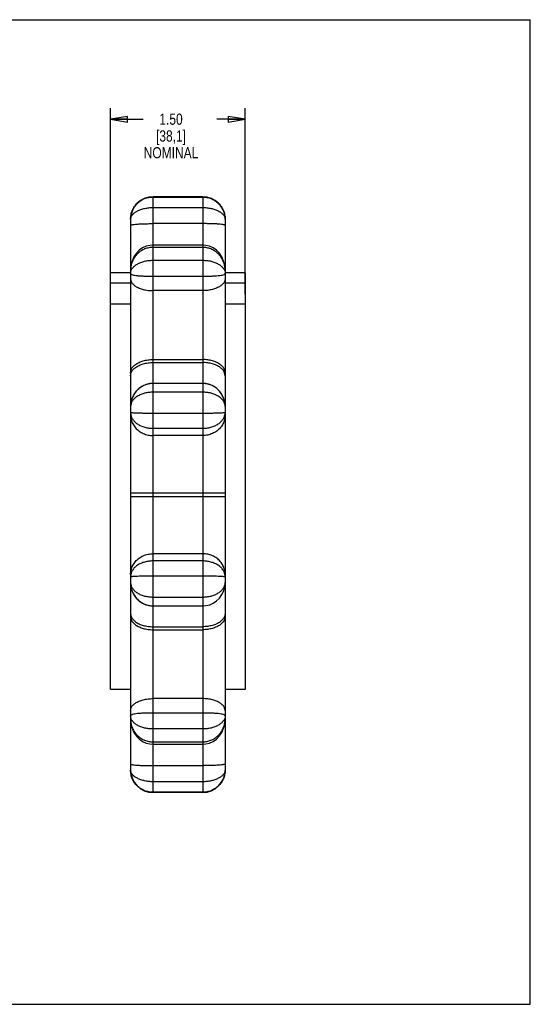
# Model space of a CAD drawing. Header units: inches. Extents: x 0 to 17, y 0 to 11.
# Tile 2 of 2: x 11.3 to 17, y 0 to 11. Entities that reach past the tile are written whole.
import ezdxf

# ---------------------------------------------------------------- set-up
doc = ezdxf.new("R2010")
doc.units = ezdxf.units.IN
doc.header["$LTSCALE"] = 0.935
doc.header["$MEASUREMENT"] = 0
doc.layers.get('0').update_dxf_attribs({"linetype": 'CONTINUOUS'})
doc.layers.add('10T_TIMING_MARK', color=7, linetype='CONTINUOUS')
doc.layers.add('ALL_FEATURES', color=7, linetype='CONTINUOUS')
doc.styles.get("Standard").update_dxf_attribs({"font": 'txt', "width": 0.8})
doc.dimstyles.new('DIMSTYLE_1', dxfattribs={"dimtxt": 0.125, "dimasz": 0.1875, "dimexe": 0.18, "dimexo": 0.0625, "dimgap": 0.09, "dimtad": 0, "dimtih": 1, "dimtoh": 1, "dimzin": 4, "dimdsep": 46, "dimtxsty": 'STANDARD', "dimblk": 'CLOSED', "dimblk1": 'CLOSED', "dimblk2": 'CLOSED', "dimcen": 0.09, "dimadec": 0, "dimazin": 0, "dimtp": 0.01, "dimtm": 0.01, "dimtfac": 1, "dimtofl": 0, "dimtmove": 0, "dimatfit": 3, "dimldrblk": 'CLOSED', "dimfxl": 1, "dimtolj": 1, "dimtzin": 4, "dimarcsym": 0})

# ---------------------------------------------------------------- blocks, each defined once
blk = doc.blocks.new('_CLOSED')
at = {"color": 0, "linetype": 'BYBLOCK'}
for p, q in [((0, 0), (-1, 0.167)), ((-1, 0.167), (-1, -0.167)), ((-1, -0.167), (0, 0)), ((-1, 0), (0, 0))]:
    blk.add_line(p, q, dxfattribs=at)
blk = doc.blocks.new('*D0')
at = {"color": 3, "linetype": 'CONTINUOUS'}
for p, q in [((12.316, 7.934), (12.316, 10.013)), ((13.816, 7.934), (13.816, 10.013)), ((12.316, 9.888), (12.678, 9.888)), ((13.816, 9.888), (13.503, 9.888))]:
    blk.add_line(p, q, dxfattribs=at)
at = {"color": 3, "linetype": 'CONTINUOUS', "xscale": 0.1875, "yscale": 0.1875, "zscale": 0.1875, "rotation": 180}
blk.add_blockref('_CLOSED', (12.316, 9.888), dxfattribs=at)
at = {"color": 3, "linetype": 'CONTINUOUS', "xscale": 0.1875, "yscale": 0.1875, "zscale": 0.1875}
blk.add_blockref('_CLOSED', (13.816, 9.888), dxfattribs=at)
at = {"color": 3, "linetype": 'CONTINUOUS', "insert": (12.99, 9.951), "char_height": 0.125, "width": 0.7, "attachment_point": 2, "line_spacing_factor": 0.9}
blk.add_mtext('1.50\\P[38,1]\\PNOMINAL', dxfattribs=at)

msp = doc.modelspace()

# ---------------------------------------------------------------- linework, layer by layer
at = {"color": 7, "linetype": 'CONTINUOUS'}
for p, q in [((0, 11), (17, 11)), ((17, 0), (17, 11)), ((12.789, 2.366), (12.789, 9.022)), ((13.344, 9.022), (12.789, 9.022)), ((13.344, 9.022), (13.344, 2.366)), ((12.789, 9.019), (13.344, 9.019)), ((12.789, 8.902), (13.344, 8.902)), ((12.539, 8.771), (12.539, 2.617)), ((13.344, 8.722), (12.789, 8.722)), ((13.594, 8.772), (13.594, 2.617)), ((13.344, 8.482), (12.789, 8.482)), ((13.344, 8.456), (12.789, 8.456)), ((12.789, 8.312), (13.344, 8.312)), ((12.789, 8.134), (13.344, 8.134)), ((13.344, 7.973), (12.789, 7.973)), ((12.789, 7.203), (13.344, 7.203)), ((12.789, 7.17), (13.344, 7.17)), ((13.344, 6.937), (12.789, 6.937)), ((13.344, 6.838), (12.789, 6.838)), ((12.539, 6.613), (12.539, 6.613)), ((12.789, 6.605), (13.344, 6.605)), ((12.789, 6.435), (13.344, 6.435)), ((13.344, 6.354), (12.789, 6.354)), ((12.539, 5.715), (13.594, 5.715)), ((12.539, 5.673), (13.594, 5.673)), ((13.344, 5.034), (12.789, 5.034)), ((13.344, 4.953), (12.789, 4.953)), ((13.344, 4.783), (12.789, 4.783)), ((13.594, 4.775), (13.594, 4.775)), ((12.789, 4.55), (13.344, 4.55)), ((12.789, 4.451), (13.344, 4.451)), ((12.789, 4.218), (13.344, 4.218)), ((12.789, 4.185), (13.344, 4.185)), ((13.344, 3.415), (12.789, 3.415)), ((13.344, 3.254), (12.789, 3.254)), ((13.344, 3.076), (12.789, 3.076)), ((12.789, 2.932), (13.344, 2.932)), ((12.789, 2.906), (13.344, 2.906)), ((13.344, 2.666), (12.789, 2.666)), ((13.344, 2.486), (12.789, 2.486)), ((13.344, 2.369), (12.789, 2.369)), ((13.344, 2.366), (12.789, 2.366)), ((0, 0), (17, 0))]:
    msp.add_line(p, q, dxfattribs=at)
for points in [[(12.789, 8.482), (12.755, 8.479), (12.713, 8.469), (12.673, 8.451), (12.636, 8.425), (12.603, 8.391), (12.576, 8.351), (12.555, 8.304), (12.542, 8.252), (12.539, 8.203)], [(13.594, 8.203), (13.59, 8.252), (13.577, 8.304), (13.557, 8.35), (13.53, 8.391), (13.497, 8.425), (13.46, 8.451), (13.42, 8.469), (13.378, 8.479), (13.344, 8.482)], [(12.789, 6.937), (12.753, 6.934), (12.711, 6.924), (12.67, 6.906), (12.633, 6.881), (12.601, 6.849), (12.574, 6.811), (12.554, 6.768), (12.542, 6.721), (12.539, 6.678)], [(13.594, 6.678), (13.59, 6.72), (13.578, 6.767), (13.559, 6.811), (13.532, 6.849), (13.5, 6.881), (13.463, 6.906), (13.422, 6.924), (13.38, 6.934), (13.344, 6.937)], [(12.539, 4.71), (12.542, 4.668), (12.554, 4.621), (12.574, 4.577), (12.6, 4.539), (12.633, 4.508), (12.67, 4.482), (12.71, 4.464), (12.753, 4.454), (12.789, 4.451)], [(13.344, 4.451), (13.379, 4.454), (13.422, 4.464), (13.462, 4.482), (13.499, 4.507), (13.532, 4.539), (13.558, 4.577), (13.578, 4.62), (13.59, 4.667), (13.594, 4.712)], [(12.539, 3.185), (12.542, 3.136), (12.555, 3.085), (12.575, 3.038), (12.603, 2.997), (12.636, 2.964), (12.673, 2.937), (12.712, 2.919), (12.754, 2.909), (12.789, 2.906)], [(13.344, 2.906), (13.377, 2.909), (13.419, 2.919), (13.459, 2.937), (13.496, 2.963), (13.529, 2.997), (13.557, 3.037), (13.577, 3.084), (13.59, 3.136), (13.594, 3.185)]]:
    msp.add_lwpolyline(points, dxfattribs=at)
for centre, radius, start, end in [((12.789, 8.772), 0.25, 90, 180), ((13.344, 8.772), 0.25, 360, 90), ((12.64, 6.677), 0.101, 179.5242, 179.9697), ((13.492, 6.677), 0.102, 0.0477, 0.5012), ((13.455, 4.775), 0.139, 0.0436, 11.4909), ((12.64, 4.711), 0.102, 180.0477, 180.5012), ((13.492, 4.711), 0.101, 359.7317, 359.9698), ((12.789, 2.616), 0.25, 180, 270), ((13.344, 2.616), 0.25, 270, 0)]:
    msp.add_arc(centre, radius, start, end, dxfattribs=at)
for points, knots in [([(12.539, 8.772), (12.539, 8.788), (12.542, 8.822), (12.557, 8.87), (12.581, 8.913), (12.614, 8.951), (12.652, 8.981), (12.695, 9.003), (12.741, 9.016), (12.773, 9.019), (12.789, 9.019)], [0, 0, 0, 0, 0.128805, 0.256823, 0.383775, 0.509279, 0.633686, 0.757008, 0.879047, 1, 1, 1, 1]), ([(13.344, 9.019), (13.359, 9.019), (13.391, 9.016), (13.437, 9.003), (13.48, 8.981), (13.519, 8.951), (13.551, 8.913), (13.575, 8.87), (13.59, 8.822), (13.594, 8.788), (13.594, 8.772)], [0, 0, 0, 0, 0.120953, 0.242992, 0.366313, 0.49072, 0.616224, 0.743176, 0.871193, 1, 1, 1, 1]), ([(12.539, 8.772), (12.539, 8.78), (12.543, 8.798), (12.559, 8.823), (12.583, 8.845), (12.616, 8.865), (12.654, 8.881), (12.696, 8.893), (12.742, 8.9), (12.773, 8.902), (12.789, 8.902)], [0, 0, 0, 0, 0.082629, 0.176603, 0.285596, 0.409388, 0.546156, 0.69274, 0.845205, 1, 1, 1, 1]), ([(13.344, 8.902), (13.359, 8.902), (13.391, 8.9), (13.436, 8.893), (13.479, 8.881), (13.517, 8.865), (13.549, 8.845), (13.574, 8.823), (13.59, 8.798), (13.594, 8.78), (13.594, 8.771)], [0, 0, 0, 0, 0.154773, 0.307218, 0.45378, 0.59053, 0.714304, 0.823282, 0.917243, 1, 1, 1, 1]), ([(12.539, 8.704), (12.539, 8.706), (12.55, 8.709), (12.566, 8.712), (12.597, 8.715), (12.635, 8.718), (12.682, 8.72), (12.734, 8.721), (12.77, 8.722), (12.789, 8.722)], [0, 0, 0, 0, 0.029579, 0.104524, 0.223525, 0.381056, 0.569393, 0.77919, 1, 1, 1, 1]), ([(13.594, 8.704), (13.594, 8.706), (13.582, 8.709), (13.566, 8.712), (13.536, 8.715), (13.497, 8.718), (13.45, 8.72), (13.398, 8.721), (13.362, 8.722), (13.344, 8.722)], [0, 0, 0, 0, 0.029579, 0.104524, 0.223525, 0.381056, 0.569393, 0.77919, 1, 1, 1, 1]), ([(12.789, 8.456), (12.773, 8.456), (12.741, 8.453), (12.695, 8.44), (12.652, 8.417), (12.614, 8.386), (12.581, 8.348), (12.557, 8.303), (12.542, 8.255), (12.539, 8.22), (12.539, 8.203)], [0, 0, 0, 0, 0.119776, 0.240821, 0.363501, 0.487721, 0.613527, 0.741188, 0.870206, 1, 1, 1, 1]), ([(13.594, 8.203), (13.594, 8.22), (13.59, 8.255), (13.575, 8.303), (13.551, 8.348), (13.519, 8.386), (13.48, 8.417), (13.437, 8.44), (13.391, 8.453), (13.359, 8.456), (13.344, 8.456)], [0, 0, 0, 0, 0.129855, 0.258864, 0.386516, 0.512314, 0.636524, 0.759196, 0.880232, 1, 1, 1, 1]), ([(12.544, 8.194), (12.547, 8.204), (12.558, 8.224), (12.583, 8.25), (12.615, 8.272), (12.653, 8.29), (12.696, 8.303), (12.742, 8.311), (12.773, 8.312), (12.789, 8.312)], [0, 0, 0, 0, 0.112345, 0.235576, 0.3709, 0.51785, 0.67403, 0.835889, 1, 1, 1, 1]), ([(13.344, 8.312), (13.359, 8.312), (13.391, 8.311), (13.436, 8.303), (13.479, 8.29), (13.517, 8.272), (13.549, 8.25), (13.574, 8.224), (13.585, 8.204), (13.589, 8.194)], [0, 0, 0, 0, 0.164111, 0.32597, 0.48215, 0.6291, 0.764424, 0.887655, 1, 1, 1, 1]), ([(12.539, 8.164), (12.539, 8.161), (12.546, 8.154), (12.561, 8.149), (12.585, 8.144), (12.617, 8.14), (12.655, 8.137), (12.697, 8.136), (12.742, 8.135), (12.773, 8.134), (12.789, 8.134)], [0, 0, 0, 0, 0.036335, 0.100195, 0.196318, 0.321462, 0.470768, 0.638124, 0.816655, 1, 1, 1, 1]), ([(13.344, 8.134), (13.359, 8.134), (13.39, 8.135), (13.436, 8.136), (13.478, 8.137), (13.516, 8.14), (13.547, 8.144), (13.571, 8.149), (13.587, 8.154), (13.594, 8.161), (13.594, 8.164)], [0, 0, 0, 0, 0.183335, 0.361858, 0.529204, 0.678503, 0.80364, 0.899758, 0.963615, 1, 1, 1, 1]), ([(12.539, 8.105), (12.539, 8.095), (12.544, 8.074), (12.563, 8.045), (12.594, 8.02), (12.634, 8), (12.681, 7.985), (12.734, 7.975), (12.77, 7.973), (12.789, 7.973)], [0, 0, 0, 0, 0.097917, 0.207058, 0.333942, 0.479961, 0.642884, 0.818188, 1, 1, 1, 1]), ([(13.594, 8.105), (13.594, 8.095), (13.589, 8.074), (13.569, 8.045), (13.538, 8.02), (13.498, 8), (13.451, 7.985), (13.399, 7.975), (13.362, 7.973), (13.344, 7.973)], [0, 0, 0, 0, 0.097917, 0.207058, 0.333942, 0.479961, 0.642884, 0.818188, 1, 1, 1, 1]), ([(12.539, 7.056), (12.539, 7.068), (12.543, 7.091), (12.563, 7.123), (12.594, 7.15), (12.634, 7.173), (12.681, 7.19), (12.734, 7.201), (12.77, 7.203), (12.789, 7.203)], [0, 0, 0, 0, 0.105237, 0.219488, 0.348402, 0.493539, 0.65326, 0.823777, 1, 1, 1, 1]), ([(12.539, 7.023), (12.539, 7.034), (12.543, 7.057), (12.563, 7.089), (12.594, 7.117), (12.634, 7.14), (12.681, 7.157), (12.734, 7.167), (12.77, 7.17), (12.789, 7.17)], [0, 0, 0, 0, 0.105237, 0.219488, 0.348402, 0.493539, 0.65326, 0.823777, 1, 1, 1, 1]), ([(13.594, 7.056), (13.594, 7.068), (13.589, 7.091), (13.569, 7.123), (13.539, 7.15), (13.499, 7.173), (13.451, 7.19), (13.399, 7.201), (13.362, 7.203), (13.344, 7.203)], [0, 0, 0, 0, 0.105237, 0.219488, 0.348402, 0.493539, 0.65326, 0.823777, 1, 1, 1, 1]), ([(13.594, 7.023), (13.594, 7.034), (13.589, 7.057), (13.569, 7.089), (13.539, 7.117), (13.499, 7.14), (13.451, 7.157), (13.399, 7.167), (13.362, 7.17), (13.344, 7.17)], [0, 0, 0, 0, 0.105237, 0.219488, 0.348402, 0.493539, 0.65326, 0.823777, 1, 1, 1, 1]), ([(12.789, 6.936), (12.773, 6.936), (12.741, 6.933), (12.695, 6.919), (12.652, 6.896), (12.613, 6.864), (12.581, 6.825), (12.557, 6.78), (12.542, 6.73), (12.539, 6.695), (12.539, 6.678)], [0, 0, 0, 0, 0.118506, 0.23843, 0.360309, 0.484227, 0.610374, 0.739112, 0.869885, 1, 1, 1, 1]), ([(13.594, 6.678), (13.594, 6.695), (13.59, 6.73), (13.575, 6.78), (13.551, 6.825), (13.519, 6.864), (13.481, 6.896), (13.437, 6.919), (13.391, 6.933), (13.359, 6.936), (13.344, 6.936)], [0, 0, 0, 0, 0.130076, 0.260854, 0.389599, 0.515751, 0.639675, 0.761559, 0.881489, 1, 1, 1, 1]), ([(12.789, 6.838), (12.773, 6.838), (12.742, 6.836), (12.696, 6.828), (12.653, 6.814), (12.615, 6.794), (12.583, 6.77), (12.558, 6.742), (12.542, 6.711), (12.539, 6.688), (12.539, 6.678)], [0, 0, 0, 0, 0.144737, 0.287878, 0.4268, 0.558715, 0.681819, 0.795791, 0.901577, 1, 1, 1, 1]), ([(13.594, 6.678), (13.594, 6.688), (13.59, 6.711), (13.574, 6.742), (13.55, 6.77), (13.517, 6.794), (13.479, 6.814), (13.436, 6.828), (13.391, 6.836), (13.359, 6.838), (13.344, 6.838)], [0, 0, 0, 0, 0.098371, 0.204164, 0.318143, 0.441253, 0.573176, 0.712106, 0.855255, 1, 1, 1, 1]), ([(12.539, 6.613), (12.539, 6.601), (12.542, 6.575), (12.558, 6.54), (12.582, 6.508), (12.615, 6.482), (12.653, 6.461), (12.696, 6.446), (12.742, 6.437), (12.773, 6.435), (12.789, 6.435)], [0, 0, 0, 0, 0.110688, 0.222607, 0.338836, 0.46091, 0.589498, 0.723624, 0.861178, 1, 1, 1, 1]), ([(12.539, 6.613), (12.539, 6.612), (12.549, 6.612), (12.561, 6.609), (12.586, 6.609), (12.617, 6.607), (12.655, 6.606), (12.697, 6.606), (12.742, 6.605), (12.773, 6.605), (12.789, 6.605)], [0, 0, 0, 0, 0.02126, 0.081566, 0.177981, 0.305326, 0.457938, 0.629271, 0.812151, 1, 1, 1, 1]), ([(13.344, 6.605), (13.359, 6.605), (13.39, 6.605), (13.436, 6.606), (13.478, 6.606), (13.516, 6.607), (13.546, 6.609), (13.572, 6.609), (13.583, 6.612), (13.594, 6.612), (13.594, 6.613)], [0, 0, 0, 0, 0.187847, 0.370726, 0.542057, 0.694668, 0.822011, 0.918425, 0.97873, 1, 1, 1, 1]), ([(13.344, 6.435), (13.359, 6.435), (13.391, 6.437), (13.436, 6.446), (13.479, 6.461), (13.518, 6.482), (13.55, 6.508), (13.575, 6.54), (13.59, 6.575), (13.594, 6.601), (13.594, 6.613)], [0, 0, 0, 0, 0.138794, 0.27632, 0.41042, 0.538981, 0.66103, 0.777236, 0.889132, 1, 1, 1, 1]), ([(12.539, 6.585), (12.539, 6.568), (12.543, 6.533), (12.562, 6.484), (12.592, 6.439), (12.632, 6.403), (12.68, 6.375), (12.733, 6.358), (12.77, 6.354), (12.789, 6.354)], [0, 0, 0, 0, 0.137473, 0.27604, 0.416556, 0.559466, 0.704729, 0.851853, 1, 1, 1, 1]), ([(13.594, 6.585), (13.594, 6.568), (13.589, 6.533), (13.571, 6.484), (13.541, 6.439), (13.501, 6.403), (13.453, 6.375), (13.4, 6.358), (13.362, 6.354), (13.344, 6.354)], [0, 0, 0, 0, 0.137473, 0.27604, 0.416556, 0.559466, 0.704729, 0.851853, 1, 1, 1, 1]), ([(12.539, 4.803), (12.539, 4.82), (12.543, 4.855), (12.562, 4.904), (12.592, 4.949), (12.632, 4.986), (12.68, 5.013), (12.733, 5.03), (12.77, 5.034), (12.789, 5.034)], [0, 0, 0, 0, 0.137473, 0.27604, 0.416556, 0.559466, 0.704729, 0.851853, 1, 1, 1, 1]), ([(12.789, 4.953), (12.773, 4.953), (12.742, 4.951), (12.696, 4.942), (12.653, 4.927), (12.615, 4.906), (12.582, 4.88), (12.558, 4.848), (12.542, 4.813), (12.539, 4.787), (12.539, 4.775)], [0, 0, 0, 0, 0.138822, 0.276376, 0.410502, 0.53909, 0.661164, 0.777393, 0.889312, 1, 1, 1, 1]), ([(13.594, 4.803), (13.594, 4.82), (13.589, 4.855), (13.571, 4.904), (13.541, 4.949), (13.501, 4.986), (13.453, 5.013), (13.4, 5.03), (13.362, 5.034), (13.344, 5.034)], [0, 0, 0, 0, 0.137473, 0.27604, 0.416556, 0.559466, 0.704729, 0.851853, 1, 1, 1, 1]), ([(13.591, 4.802), (13.59, 4.806), (13.587, 4.821), (13.575, 4.848), (13.55, 4.88), (13.518, 4.906), (13.479, 4.927), (13.436, 4.942), (13.391, 4.951), (13.359, 4.953), (13.344, 4.953)], [0, 0, 0, 0, 0.031675, 0.153537, 0.280093, 0.413013, 0.553025, 0.699069, 0.848843, 1, 1, 1, 1]), ([(12.789, 4.783), (12.773, 4.783), (12.742, 4.783), (12.697, 4.782), (12.655, 4.782), (12.617, 4.781), (12.586, 4.779), (12.561, 4.779), (12.549, 4.776), (12.539, 4.777), (12.539, 4.775)], [0, 0, 0, 0, 0.187847, 0.370726, 0.542057, 0.694668, 0.822011, 0.918425, 0.97873, 1, 1, 1, 1]), ([(13.594, 4.775), (13.594, 4.777), (13.583, 4.776), (13.572, 4.779), (13.546, 4.779), (13.516, 4.781), (13.478, 4.782), (13.436, 4.782), (13.39, 4.783), (13.359, 4.783), (13.344, 4.783)], [0, 0, 0, 0, 0.02126, 0.081566, 0.177981, 0.305326, 0.457938, 0.629271, 0.812151, 1, 1, 1, 1]), ([(12.539, 4.71), (12.539, 4.693), (12.542, 4.658), (12.557, 4.609), (12.581, 4.563), (12.613, 4.524), (12.652, 4.492), (12.695, 4.469), (12.741, 4.455), (12.773, 4.452), (12.789, 4.452)], [0, 0, 0, 0, 0.130076, 0.260854, 0.389599, 0.515751, 0.639675, 0.761559, 0.881489, 1, 1, 1, 1]), ([(12.539, 4.71), (12.539, 4.7), (12.542, 4.678), (12.558, 4.646), (12.583, 4.618), (12.615, 4.594), (12.653, 4.574), (12.696, 4.56), (12.742, 4.552), (12.773, 4.55), (12.789, 4.55)], [0, 0, 0, 0, 0.098371, 0.204164, 0.318143, 0.441253, 0.573176, 0.712106, 0.855255, 1, 1, 1, 1]), ([(13.344, 4.55), (13.359, 4.55), (13.391, 4.552), (13.436, 4.56), (13.479, 4.574), (13.517, 4.594), (13.55, 4.618), (13.574, 4.646), (13.59, 4.678), (13.594, 4.7), (13.594, 4.711)], [0, 0, 0, 0, 0.144574, 0.287553, 0.426318, 0.558085, 0.68105, 0.794894, 0.900561, 1, 1, 1, 1]), ([(12.539, 4.365), (12.539, 4.354), (12.543, 4.331), (12.563, 4.299), (12.594, 4.271), (12.634, 4.248), (12.681, 4.231), (12.734, 4.221), (12.77, 4.218), (12.789, 4.218)], [0, 0, 0, 0, 0.105237, 0.219488, 0.348402, 0.493539, 0.65326, 0.823777, 1, 1, 1, 1]), ([(12.539, 4.332), (12.539, 4.321), (12.543, 4.297), (12.563, 4.265), (12.594, 4.238), (12.634, 4.215), (12.681, 4.198), (12.734, 4.187), (12.77, 4.185), (12.789, 4.185)], [0, 0, 0, 0, 0.105237, 0.219488, 0.348402, 0.493539, 0.65326, 0.823777, 1, 1, 1, 1]), ([(13.594, 4.365), (13.594, 4.354), (13.589, 4.331), (13.569, 4.299), (13.539, 4.271), (13.499, 4.248), (13.451, 4.231), (13.399, 4.221), (13.362, 4.218), (13.344, 4.218)], [0, 0, 0, 0, 0.105237, 0.219488, 0.348402, 0.493539, 0.65326, 0.823777, 1, 1, 1, 1]), ([(13.594, 4.332), (13.594, 4.321), (13.589, 4.297), (13.569, 4.265), (13.539, 4.238), (13.499, 4.215), (13.451, 4.198), (13.399, 4.187), (13.362, 4.185), (13.344, 4.185)], [0, 0, 0, 0, 0.105237, 0.219488, 0.348402, 0.493539, 0.65326, 0.823777, 1, 1, 1, 1]), ([(12.539, 3.283), (12.539, 3.293), (12.544, 3.314), (12.563, 3.343), (12.594, 3.368), (12.634, 3.388), (12.681, 3.403), (12.734, 3.413), (12.77, 3.415), (12.789, 3.415)], [0, 0, 0, 0, 0.097917, 0.207058, 0.333942, 0.479961, 0.642884, 0.818188, 1, 1, 1, 1]), ([(13.594, 3.283), (13.594, 3.293), (13.589, 3.314), (13.569, 3.343), (13.538, 3.368), (13.498, 3.388), (13.451, 3.403), (13.399, 3.413), (13.362, 3.415), (13.344, 3.415)], [0, 0, 0, 0, 0.097917, 0.207058, 0.333942, 0.479961, 0.642884, 0.818188, 1, 1, 1, 1]), ([(12.789, 3.254), (12.773, 3.254), (12.742, 3.253), (12.697, 3.252), (12.655, 3.251), (12.617, 3.248), (12.585, 3.244), (12.561, 3.239), (12.546, 3.234), (12.539, 3.227), (12.539, 3.224)], [0, 0, 0, 0, 0.183345, 0.361876, 0.529232, 0.678538, 0.803682, 0.899805, 0.963665, 1, 1, 1, 1]), ([(12.789, 3.076), (12.773, 3.076), (12.742, 3.078), (12.696, 3.085), (12.653, 3.098), (12.615, 3.116), (12.583, 3.138), (12.558, 3.164), (12.547, 3.184), (12.544, 3.194)], [0, 0, 0, 0, 0.164111, 0.32597, 0.48215, 0.6291, 0.764424, 0.887655, 1, 1, 1, 1]), ([(13.594, 3.224), (13.594, 3.227), (13.587, 3.234), (13.571, 3.239), (13.547, 3.244), (13.516, 3.248), (13.478, 3.251), (13.436, 3.252), (13.39, 3.253), (13.359, 3.254), (13.344, 3.254)], [0, 0, 0, 0, 0.036335, 0.100195, 0.196318, 0.321462, 0.470768, 0.638124, 0.816655, 1, 1, 1, 1]), ([(13.589, 3.194), (13.585, 3.184), (13.574, 3.164), (13.549, 3.138), (13.517, 3.116), (13.479, 3.098), (13.436, 3.085), (13.391, 3.078), (13.359, 3.076), (13.344, 3.076)], [0, 0, 0, 0, 0.112345, 0.235576, 0.3709, 0.51785, 0.67403, 0.835889, 1, 1, 1, 1]), ([(12.539, 3.185), (12.539, 3.168), (12.542, 3.133), (12.557, 3.085), (12.581, 3.04), (12.614, 3.002), (12.652, 2.971), (12.695, 2.948), (12.741, 2.935), (12.773, 2.932), (12.789, 2.932)], [0, 0, 0, 0, 0.129855, 0.258864, 0.386516, 0.512314, 0.636524, 0.759196, 0.880232, 1, 1, 1, 1]), ([(13.344, 2.932), (13.359, 2.932), (13.391, 2.935), (13.437, 2.948), (13.48, 2.971), (13.519, 3.002), (13.551, 3.04), (13.575, 3.085), (13.59, 3.133), (13.594, 3.168), (13.594, 3.185)], [0, 0, 0, 0, 0.119776, 0.240821, 0.363501, 0.487721, 0.613527, 0.741188, 0.870206, 1, 1, 1, 1]), ([(12.539, 2.684), (12.539, 2.682), (12.55, 2.679), (12.566, 2.676), (12.597, 2.673), (12.635, 2.67), (12.682, 2.668), (12.734, 2.667), (12.77, 2.666), (12.789, 2.666)], [0, 0, 0, 0, 0.029579, 0.104524, 0.223525, 0.381056, 0.569393, 0.77919, 1, 1, 1, 1]), ([(13.594, 2.684), (13.594, 2.682), (13.582, 2.679), (13.566, 2.676), (13.536, 2.673), (13.497, 2.67), (13.45, 2.668), (13.398, 2.667), (13.362, 2.666), (13.344, 2.666)], [0, 0, 0, 0, 0.029579, 0.104524, 0.223525, 0.381056, 0.569393, 0.77919, 1, 1, 1, 1]), ([(12.789, 2.369), (12.773, 2.369), (12.741, 2.372), (12.695, 2.385), (12.652, 2.407), (12.614, 2.437), (12.581, 2.475), (12.557, 2.518), (12.542, 2.566), (12.539, 2.6), (12.539, 2.617)], [0, 0, 0, 0, 0.120953, 0.242992, 0.366313, 0.49072, 0.616224, 0.743176, 0.871193, 1, 1, 1, 1]), ([(12.789, 2.486), (12.773, 2.486), (12.742, 2.488), (12.696, 2.495), (12.654, 2.507), (12.616, 2.523), (12.583, 2.543), (12.559, 2.566), (12.543, 2.59), (12.539, 2.608), (12.539, 2.617)], [0, 0, 0, 0, 0.154795, 0.30726, 0.453844, 0.590612, 0.714404, 0.823397, 0.917371, 1, 1, 1, 1]), ([(13.594, 2.617), (13.594, 2.6), (13.59, 2.566), (13.575, 2.518), (13.551, 2.475), (13.519, 2.437), (13.48, 2.407), (13.437, 2.385), (13.391, 2.372), (13.359, 2.369), (13.344, 2.369)], [0, 0, 0, 0, 0.128805, 0.256823, 0.383775, 0.509279, 0.633686, 0.757008, 0.879047, 1, 1, 1, 1]), ([(13.594, 2.617), (13.594, 2.608), (13.59, 2.59), (13.574, 2.566), (13.549, 2.543), (13.517, 2.523), (13.479, 2.507), (13.436, 2.495), (13.391, 2.488), (13.359, 2.486), (13.344, 2.486)], [0, 0, 0, 0, 0.082629, 0.176603, 0.285596, 0.409388, 0.546156, 0.69274, 0.845205, 1, 1, 1, 1])]:
    msp.add_open_spline(points, degree=3, knots=knots, dxfattribs=at)
for points in [[(12.539, 8.164), (12.539, 8.174), (12.541, 8.185), (12.544, 8.194)], [(13.589, 8.194), (13.592, 8.185), (13.594, 8.174), (13.594, 8.164)], [(12.544, 3.194), (12.541, 3.204), (12.539, 3.214), (12.539, 3.224)], [(13.594, 3.224), (13.594, 3.214), (13.592, 3.204), (13.589, 3.194)]]:
    msp.add_open_spline(points, degree=3, dxfattribs=at)
at = {"layer": '10T_TIMING_MARK', "color": 7, "linetype": 'CONTINUOUS'}
for p, q in [((12.316, 3.516), (12.316, 8.172)), ((12.539, 8.172), (12.316, 8.172)), ((13.816, 8.172), (13.594, 8.172)), ((13.816, 8.172), (13.816, 3.516)), ((12.316, 8.06), (12.539, 8.06)), ((13.594, 8.06), (13.816, 8.06)), ((12.316, 7.827), (12.539, 7.827)), ((13.594, 7.827), (13.816, 7.827))]:
    msp.add_line(p, q, dxfattribs=at)
at = {"layer": 'ALL_FEATURES', "color": 7, "linetype": 'CONTINUOUS'}
for p, q in [((12.539, 3.516), (12.316, 3.516)), ((13.816, 3.516), (13.594, 3.516))]:
    msp.add_line(p, q, dxfattribs=at)

# ---------------------------------------------------------------- dimensions: what is measured, and where the dimension line sits
at = {"color": 3, "linetype": 'CONTINUOUS'}
dim = msp.add_linear_dim(base=(13.816, 9.888), p1=(12.316, 7.934), p2=(13.816, 7.934), text='<>\\PNOMINAL', dimstyle='DIMSTYLE_1', dxfattribs=at)
dim.commit()
dim.dimension.update_dxf_attribs({"geometry": '*D0', "text_midpoint": (12.865, 9.701), "dimtype": 160})

doc.saveas('drawing.dxf')
